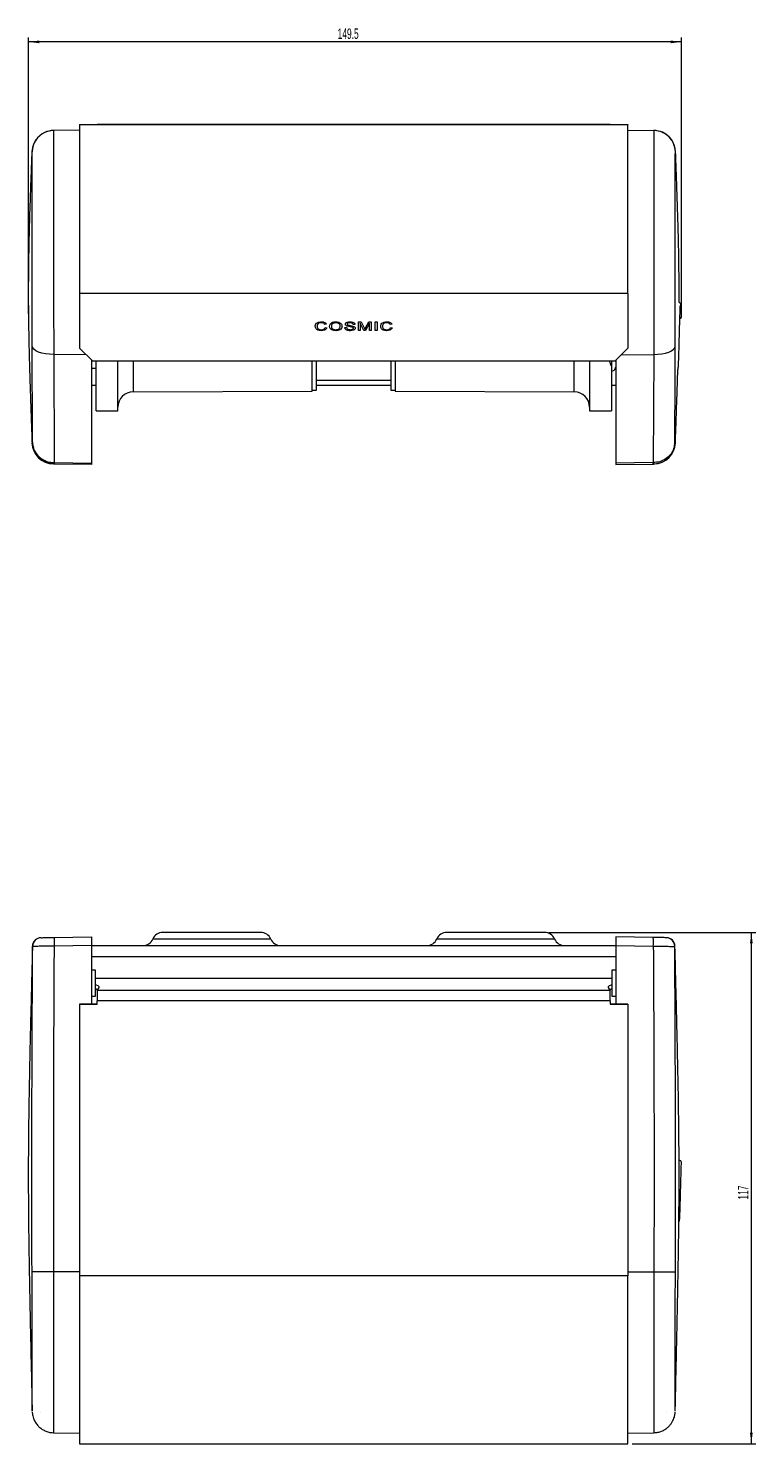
# Model space of a CAD drawing. Header units: millimetres. Extents: x 29 to 448, y -116 to 231.
# Tile 1 of 2: x 29 to 196, y -93 to 231. Entities that reach past the tile are written whole.
import ezdxf

# ---------------------------------------------------------------- set-up
doc = ezdxf.new("R2010")
doc.units = ezdxf.units.MM
doc.styles.add('SLDTEXTSTYLE0', font='TXT', dxfattribs={"width": 0.605})
doc.dimstyles.new('SLDDIMSTYLE0', dxfattribs={"dimtxt": 2.311487, "dimasz": 2.5, "dimexe": 0, "dimexo": 0.0625, "dimgap": 0.577872, "dimtad": 2, "dimdec": 1, "dimrnd": 1e-09, "dimzin": 12, "dimdsep": 46, "dimtxsty": 'SLDTEXTSTYLE0', "dimsah": 1, "dimcen": 0.09, "dimadec": 0, "dimazin": 0, "dimtfac": 1, "dimtdec": 1, "dimtofl": 0, "dimtmove": 0, "dimatfit": 3, "dimfxl": 1, "dimtolj": 1, "dimtzin": 12, "dimarcsym": 0})

# ---------------------------------------------------------------- blocks, each defined once
blk = doc.blocks.new('*D2')
at = {"color": 7, "linetype": 'Continuous', "lineweight": 0}
for p, q in [((29.01, 165.58), (29.01, 228.83)), ((178.51, 227.83), (29.01, 227.83)), ((178.51, 165.85), (178.51, 228.83))]:
    blk.add_line(p, q, dxfattribs=at)
for points in [[(29.01, 227.83), (31.51, 227.52), (31.51, 228.14)], [(178.51, 227.83), (176.01, 228.14), (176.01, 227.52)]]:
    blk.add_solid(points, dxfattribs=at)
at = {"color": 7, "linetype": 'Continuous', "lineweight": 0, "insert": (99.79, 230.9), "char_height": 2.381, "attachment_point": 1, "style": 'SLDTEXTSTYLE0'}
blk.add_mtext('149.5', dxfattribs=at)
blk = doc.blocks.new('*D3')
at = {"color": 7, "linetype": 'Continuous', "lineweight": 0}
for p, q in [((148.18, 24.09), (195.51, 24.09)), ((194.51, -92.87), (194.51, 24.09)), ((167.22, -92.87), (195.51, -92.87))]:
    blk.add_line(p, q, dxfattribs=at)
for points in [[(194.51, 24.09), (194.2, 21.59), (194.82, 21.59)], [(194.51, -92.87), (194.82, -90.37), (194.2, -90.37)]]:
    blk.add_solid(points, dxfattribs=at)
at = {"color": 7, "linetype": 'Continuous', "lineweight": 0, "insert": (191.44, -37.03), "char_height": 2.381, "attachment_point": 1, "rotation": 90, "style": 'SLDTEXTSTYLE0'}
blk.add_mtext('117', dxfattribs=at)

msp = doc.modelspace()

# ---------------------------------------------------------------- linework, layer by layer
at = {"color": 7, "linetype": 'Continuous', "lineweight": 15}
for p, q in [((40.72, 207.67), (34.73, 207.56)), ((40.72, 208.96), (44.72, 208.96)), ((40.72, 208.96), (40.72, 208.85)), ((166.22, 208.85), (40.72, 208.85)), ((40.72, 208.85), (40.72, 170.28)), ((44.72, 208.96), (44.72, 208.96)), ((162.22, 208.96), (44.72, 208.96)), ((162.22, 208.96), (162.22, 208.96)), ((162.22, 208.96), (166.22, 208.96)), ((166.22, 208.96), (166.22, 208.85)), ((166.22, 170.28), (166.22, 208.85)), ((166.22, 207.67), (172.21, 207.56)), ((166.22, 170.28), (40.72, 170.28)), ((40.72, 170.28), (40.72, 157.78)), ((166.22, 170.28), (166.22, 157.78)), ((95.09, 162.8), (95.09, 162.79)), ((96.07, 163.57), (96.07, 163.57)), ((97.27, 163.22), (96.86, 163.16)), ((97.27, 163.22), (96.86, 163.16)), ((96.86, 163.16), (96.86, 163.16)), ((96.93, 162.48), (97.34, 162.42)), ((98.36, 162.75), (98.36, 162.75)), ((99.38, 163.57), (99.38, 163.57)), ((100.39, 162.78), (100.39, 162.78)), ((101.46, 162.47), (101.87, 162.47)), ((101.97, 163.28), (101.97, 163.28)), ((102, 162.82), (102, 162.82)), ((102.63, 163.57), (102.63, 163.57)), ((103.08, 162.6), (103.08, 162.6)), ((103.74, 163.21), (103.33, 163.21)), ((103.33, 163.21), (103.33, 163.21)), ((103.74, 163.21), (103.33, 163.21)), ((103.41, 162.33), (103.41, 162.33)), ((104.56, 163.78), (105.19, 163.78)), ((104.56, 161.78), (104.56, 163.78)), ((104.97, 163.47), (104.97, 161.78)), ((105.8, 161.78), (104.97, 163.47)), ((105.8, 161.78), (104.97, 163.47)), ((104.97, 163.47), (104.97, 163.47)), ((105.19, 163.78), (105.89, 162.38)), ((106.19, 162.4), (106.93, 163.78)), ((107.07, 163.47), (106.19, 161.78)), ((107.07, 163.47), (106.19, 161.78)), ((106.93, 163.78), (107.48, 163.78)), ((107.07, 161.78), (107.07, 163.47)), ((107.07, 163.47), (107.07, 163.47)), ((107.48, 163.78), (107.48, 161.78)), ((108.42, 163.78), (108.83, 163.78)), ((108.42, 161.78), (108.42, 163.78)), ((108.83, 163.78), (108.83, 161.78)), ((110.06, 162.8), (110.06, 162.79)), ((111.04, 163.57), (111.04, 163.57)), ((112.24, 163.22), (111.83, 163.16)), ((112.24, 163.22), (111.83, 163.16)), ((111.83, 163.16), (111.83, 163.16)), ((111.91, 162.48), (112.32, 162.42)), ((96.09, 161.75), (96.09, 161.75)), ((99.38, 161.75), (99.38, 161.75)), ((102.72, 161.75), (102.72, 161.75)), ((104.97, 161.78), (104.56, 161.78)), ((104.97, 161.78), (104.56, 161.78)), ((106.19, 161.78), (105.8, 161.78)), ((105.8, 161.78), (105.8, 161.78)), ((106.19, 161.78), (105.8, 161.78)), ((106.19, 161.78), (106.19, 161.78)), ((107.48, 161.78), (107.07, 161.78)), ((107.48, 161.78), (107.07, 161.78)), ((108.83, 161.78), (108.42, 161.78)), ((108.83, 161.78), (108.42, 161.78)), ((111.07, 161.75), (111.07, 161.75)), ((34.78, 156.32), (34.87, 131.57)), ((43.72, 154.78), (40.72, 157.78)), ((166.22, 157.78), (163.22, 154.78)), ((172.16, 156.32), (172.07, 131.57)), ((43.47, 155.03), (43.47, 131.42)), ((43.47, 153.16), (44.47, 153.16)), ((163.22, 154.78), (43.72, 154.78)), ((44.47, 143.41), (44.47, 154.78)), ((49.47, 143.41), (49.47, 154.78)), ((93.97, 147.91), (93.97, 154.78)), ((94.97, 148.16), (94.97, 154.78)), ((111.97, 154.78), (111.97, 148.16)), ((112.97, 154.78), (112.97, 147.91)), ((157.47, 154.78), (157.47, 143.41)), ((162.47, 154.78), (162.47, 143.41)), ((163.47, 155.03), (163.47, 131.42)), ((43.47, 149.26), (44.47, 149.26)), ((94.97, 150.41), (111.97, 150.41)), ((94.97, 149.26), (111.97, 149.26)), ((162.47, 149.26), (163.47, 149.26)), ((52.96, 147.77), (93.97, 147.91)), ((93.97, 148.16), (94.97, 148.16)), ((111.97, 148.16), (112.97, 148.16)), ((112.97, 147.91), (153.98, 147.77)), ((44.47, 143.41), (49.47, 143.41)), ((157.47, 143.41), (162.47, 143.41)), ((29.83, 136.11), (29.85, 136.13)), ((177.12, 136.11), (177.11, 136.12)), ((34.87, 131.57), (43.47, 131.42)), ((34.87, 131.57), (34.87, 131.57)), ((43.47, 131.11), (34.87, 131.26)), ((43.47, 131.42), (43.47, 131.11)), ((172.07, 131.57), (163.47, 131.42)), ((163.47, 131.42), (163.47, 131.11)), ((163.47, 131.11), (172.07, 131.26)), ((172.07, 131.57), (172.07, 131.57)), ((34.87, 22.94), (43.47, 23.09)), ((43.47, 23.09), (43.47, 21.09)), ((82.18, 24.09), (59.76, 24.09)), ((147.18, 24.09), (124.76, 24.09)), ((172.07, 22.94), (163.47, 23.09)), ((163.47, 23.09), (163.47, 21.09)), ((43.47, 21.09), (34.87, 20.94)), ((43.47, 21.09), (43.47, 7.7)), ((43.47, 21.09), (163.47, 21.09)), ((163.47, 21.09), (172.07, 20.94)), ((163.47, 21.09), (163.47, 7.7)), ((43.47, 18.59), (163.47, 18.59)), ((44.37, 15.49), (43.47, 15.49)), ((44.37, 9.49), (44.37, 15.49)), ((44.37, 13.62), (162.57, 13.62)), ((163.47, 15.49), (162.57, 15.49)), ((162.57, 15.49), (162.57, 15.35)), ((162.57, 15.35), (162.57, 9.49)), ((44.72, 10.85), (44.72, 11.07)), ((44.72, 10.85), (162.22, 10.85)), ((44.72, 10.85), (44.72, 8.47)), ((162.22, 11.07), (162.22, 10.85)), ((162.22, 8.47), (162.22, 10.85)), ((40.72, 7.7), (40.72, -54.44)), ((40.72, 7.7), (44.72, 7.7)), ((40.72, 7.7), (40.72, 7.7)), ((44.72, 7.7), (40.72, 7.7)), ((43.47, 9.49), (44.37, 9.49)), ((162.22, 8.47), (44.72, 8.47)), ((44.72, 7.7), (44.72, 8.47)), ((162.22, 8.47), (162.22, 7.7)), ((162.22, 7.7), (166.22, 7.7)), ((166.22, 7.7), (162.22, 7.7)), ((162.57, 9.49), (163.47, 9.49)), ((166.22, 7.7), (166.22, -54.44)), ((166.22, 7.7), (166.22, 7.7)), ((166.22, -54.44), (40.72, -54.44)), ((40.72, -54.44), (40.72, -92.87)), ((166.22, -92.87), (166.22, -54.44)), ((31.87, -85.62), (31.87, -85.62)), ((175.08, -85.59), (175.07, -85.59)), ((34.77, -90.37), (40.72, -90.47)), ((166.22, -90.47), (172.17, -90.37)), ((40.72, -92.87), (166.22, -92.87))]:
    msp.add_line(p, q, dxfattribs=at)
at = {"color": 8, "linetype": 'Continuous', "lineweight": 15}
for p, q in [((42.23, 156.26), (34.78, 156.32)), ((164.71, 156.26), (172.16, 156.32)), ((52.96, 154.78), (52.96, 147.77)), ((153.98, 147.77), (153.98, 154.78)), ((29.85, 136.13), (29.94, 136.23)), ((177.11, 136.12), (177, 136.23)), ((29.96, 20.9), (29.93, 20.94)), ((84.47, 22.59), (57.47, 22.59)), ((149.47, 22.59), (122.47, 22.59)), ((176.98, 20.9), (177.02, 20.94)), ((40.72, -53.52), (34.73, -53.52)), ((166.22, -53.52), (172.21, -53.52))]:
    msp.add_line(p, q, dxfattribs=at)
at = {"color": 7, "linetype": 'Continuous', "lineweight": 15, "flags": 128}
for points in [[(34.78, 156.32), (33.83, 156.36), (32.92, 156.47), (32.08, 156.65), (31.34, 156.88), (30.73, 157.17), (30.27, 157.5), (29.98, 157.85), (29.87, 158.23)], [(172.16, 156.32), (173.11, 156.36), (174.02, 156.47), (174.86, 156.65), (175.6, 156.88), (176.21, 157.17), (176.67, 157.5), (176.96, 157.85), (177.07, 158.23)], [(44.72, 11.07), (45.05, 11.26), (45.21, 11.47), (45.18, 11.68), (44.96, 11.89), (44.57, 12.06), (44.37, 12.12)], [(44.72, 11.06), (44.57, 11.11), (44.37, 11.17)], [(162.57, 12.12), (162.38, 12.06), (161.98, 11.89), (161.76, 11.68), (161.73, 11.47), (161.89, 11.26), (162.22, 11.07)], [(162.57, 11.17), (162.38, 11.11), (162.22, 11.06)], [(34.73, -53.52), (33.79, -53.52), (32.88, -53.53), (32.04, -53.53), (31.31, -53.53), (30.7, -53.54), (30.24, -53.54), (29.94, -53.54), (29.82, -53.54)], [(172.21, -53.52), (173.15, -53.52), (174.06, -53.53), (174.9, -53.53), (175.63, -53.53), (176.24, -53.54), (176.7, -53.54), (177, -53.54), (177.12, -53.54)]]:
    msp.add_lwpolyline(points, dxfattribs=at)
at = {"color": 7, "linetype": 'Continuous', "lineweight": 15}
for centre, radius, start, end in [((34.79, 202.56), 5, 91.3873, 178.2116), ((34.82, 202.56), 5, 91.0004, 114.3176), ((172.12, 202.56), 5, 65.5798, 88.9996), ((172.15, 202.56), 5, 1.7353, 88.6127), ((178.14, 164.94), 0.376, 270.6705, 347.6394), ((52.97, 144.27), 3.5, 90.1931, 180), ((153.97, 144.27), 3.5, 0, 89.8069), ((34.81, 136.27), 5, 181.7888, 269.0011), ((172.13, 136.27), 5, 270.9989, 358.1866), ((40.3, 131.42), 5.43, 178.392, 181.608), ((40.29, 131.42), 5.42, 178.3907, 181.6093), ((166.65, 131.42), 5.43, 358.392, 1.608), ((166.65, 131.42), 5.42, 358.3907, 1.6093), ((31.92, 20.89), 2, 90.9976, 178.6373), ((31.96, 20.89), 2, 91, 179.6748), ((63.52, 21.94), 28.66, 178.001, 181.999), ((59.76, 21.59), 2.5, 90, 156.4218), ((82.18, 21.59), 2.5, 23.5782, 90), ((124.76, 21.59), 2.5, 90, 156.4218), ((147.18, 21.59), 2.5, 23.5782, 90), ((143.42, 21.94), 28.66, 358.001, 1.999), ((174.98, 20.89), 2, 0.3252, 89), ((175.02, 20.89), 2, 1.3339, 89.0024), ((55.18, 23.59), 2.5, 270, 336.4218), ((86.76, 23.59), 2.5, 203.5782, 270), ((120.18, 23.59), 2.5, 270, 336.4218), ((151.76, 23.59), 2.5, 203.5782, 270), ((178.05, -28.54), 0.462, 4.7327, 100.6467)]:
    msp.add_arc(centre, radius, start, end, dxfattribs=at)
at = {"color": 8, "linetype": 'Continuous', "lineweight": 15}
for centre, start, end in [((34.82, 202.56), 114.318, 178.2439), ((172.12, 202.56), 1.7561, 65.5793)]:
    msp.add_arc(centre, 5, start, end, dxfattribs=at)
at = {"color": 7, "linetype": 'Continuous', "lineweight": 15}
for points, knots in [([(34.73, 207.56), (34.74, 207.54), (34.74, 207.49), (34.75, 207.09), (34.75, 206.44), (34.76, 205.54), (34.76, 204.39), (34.76, 203.01), (34.76, 201.39), (34.77, 199.54), (34.77, 197.51), (34.77, 195.29), (34.77, 192.87), (34.77, 190.3), (34.77, 187.61), (34.77, 184.8), (34.77, 181.86), (34.77, 178.84), (34.77, 175.8), (34.77, 172.72), (34.77, 169.59), (34.77, 165.77), (34.78, 161.26), (34.78, 157.97), (34.78, 156.32)], [0, 0, 0, 0, 0.042151, 0.084301, 0.127676, 0.171052, 0.213202, 0.255353, 0.298727, 0.342102, 0.384257, 0.426411, 0.469791, 0.51317, 0.555326, 0.597481, 0.640861, 0.684241, 0.726397, 0.768553, 0.811933, 0.855314, 0.926917, 1, 1, 1, 1]), ([(172.21, 207.56), (172.2, 207.54), (172.2, 207.49), (172.19, 207.09), (172.19, 206.44), (172.18, 205.54), (172.18, 204.39), (172.18, 203.01), (172.18, 201.39), (172.18, 199.54), (172.17, 197.51), (172.17, 195.29), (172.17, 192.87), (172.17, 190.3), (172.17, 187.61), (172.17, 184.8), (172.17, 181.86), (172.17, 178.84), (172.17, 175.8), (172.17, 172.72), (172.17, 169.59), (172.17, 165.77), (172.16, 161.26), (172.16, 157.97), (172.16, 156.32)], [0, 0, 0, 0, 0.042151, 0.084301, 0.127676, 0.171052, 0.213202, 0.255353, 0.298727, 0.342102, 0.384257, 0.426411, 0.469791, 0.51317, 0.555326, 0.597481, 0.640861, 0.684241, 0.726397, 0.768553, 0.811933, 0.855314, 0.926917, 1, 1, 1, 1]), ([(29.79, 202.71), (29.78, 202.48), (29.76, 201.95), (29.71, 200.89), (29.66, 199.57), (29.61, 198.09), (29.54, 196.31), (29.47, 194.22), (29.38, 191.86), (29.3, 189.33), (29.22, 186.67), (29.14, 183.73), (29.07, 180.67), (29.02, 177.49), (28.98, 173.94), (28.96, 169.68), (29, 164.64), (29.09, 159.47), (29.21, 154.63), (29.33, 150.45), (29.43, 147.4), (29.51, 145.25), (29.56, 143.72), (29.61, 142.21), (29.66, 140.67), (29.72, 139.12), (29.77, 137.57), (29.8, 136.62), (29.82, 136.13)], [0, 0, 0, 0, 0.021702, 0.048344, 0.072967, 0.096514, 0.120062, 0.150631, 0.18381, 0.219149, 0.256686, 0.295554, 0.342822, 0.385404, 0.429321, 0.492082, 0.564083, 0.640797, 0.708809, 0.76724, 0.816094, 0.836991, 0.857606, 0.879936, 0.904981, 0.933456, 0.965852, 1, 1, 1, 1]), ([(29.87, 158.23), (29.87, 159.63), (29.87, 162.48), (29.86, 166.36), (29.86, 169.66), (29.86, 172.35), (29.86, 175.05), (29.86, 177.72), (29.86, 180.31), (29.86, 182.83), (29.86, 185.3), (29.86, 187.66), (29.86, 189.87), (29.86, 191.96), (29.86, 193.91), (29.85, 195.69), (29.85, 197.28), (29.85, 198.69), (29.85, 199.91), (29.85, 200.92), (29.84, 201.7), (29.84, 202.21), (29.84, 202.38), (29.83, 202.44)], [0, 0, 0, 0, 0.076286, 0.15415, 0.199079, 0.244009, 0.290244, 0.33648, 0.381402, 0.426325, 0.472552, 0.518779, 0.563702, 0.608624, 0.654849, 0.701073, 0.745998, 0.790924, 0.837148, 0.883373, 0.928278, 0.973183, 1, 1, 1, 1]), ([(177.07, 158.23), (177.07, 159.63), (177.07, 162.48), (177.08, 166.36), (177.08, 169.66), (177.08, 172.35), (177.08, 175.05), (177.08, 177.72), (177.08, 180.31), (177.08, 182.83), (177.08, 185.3), (177.08, 187.66), (177.08, 189.87), (177.08, 191.96), (177.08, 193.91), (177.09, 195.69), (177.09, 197.28), (177.09, 198.69), (177.09, 199.91), (177.1, 200.92), (177.1, 201.7), (177.1, 202.2), (177.11, 202.37), (177.11, 202.42)], [0, 0, 0, 0, 0.0764482, 0.1544785, 0.1995036, 0.2445286, 0.2908626, 0.3371967, 0.3822151, 0.4272337, 0.4735593, 0.519885, 0.5649031, 0.6099213, 0.6562442, 0.7025672, 0.7475881, 0.7926091, 0.8389321, 0.8852552, 0.9302559, 0.9752566, 1, 1, 1, 1]), ([(177.96, 168.26), (177.96, 168.68), (177.98, 170.29), (177.97, 172.99), (177.94, 176.2), (177.9, 179.01), (177.85, 181.44), (177.8, 183.8), (177.73, 186.38), (177.64, 189.33), (177.54, 192.37), (177.45, 194.97), (177.37, 197.02), (177.31, 198.61), (177.26, 200.05), (177.21, 201.28), (177.18, 202.18), (177.16, 202.57), (177.16, 202.71)], [0, 0, 0, 0, 0.034677, 0.134821, 0.225229, 0.303535, 0.36974, 0.428752, 0.500141, 0.585948, 0.676038, 0.754165, 0.804826, 0.848753, 0.888597, 0.929749, 0.975114, 1, 1, 1, 1]), ([(177.76, 153.04), (177.77, 153.12), (177.79, 153.29), (177.83, 153.91), (177.88, 154.93), (177.92, 156.33), (177.96, 157.61), (177.99, 158.67), (178.02, 159.82), (178.05, 161.24), (178.09, 162.74), (178.13, 164.04), (178.16, 165.14), (178.2, 166.21), (178.23, 167.09), (178.26, 167.6), (178.28, 167.54), (178.28, 167.52)], [0, 0, 0, 0, 0.058489, 0.113953, 0.212393, 0.292556, 0.357692, 0.407193, 0.443188, 0.517399, 0.60023, 0.651271, 0.71272, 0.783179, 0.862829, 0.953825, 1, 1, 1, 1]), ([(178.37, 167.69), (178.36, 167.76), (178.34, 167.89), (178.23, 168.09), (178.09, 168.22), (177.99, 168.25), (177.96, 168.26)], [0, 0, 0, 0, 0.25127, 0.473687, 0.830967, 1, 1, 1, 1]), ([(178.51, 164.86), (178.5, 165.23), (178.47, 165.98), (178.43, 166.84), (178.39, 167.49), (178.37, 167.69), (178.36, 167.79)], [0, 0, 0, 0, 0.247127, 0.4994051, 0.7519855, 1, 1, 1, 1]), ([(94.68, 162.79), (94.68, 162.87), (94.69, 163.04), (94.82, 163.34), (95.26, 163.73), (95.76, 163.78), (96.09, 163.8)], [0, 0, 0, 0, 0.125766, 0.251415, 0.50099, 1, 1, 1, 1]), ([(96.09, 161.75), (95.91, 161.76), (95.54, 161.77), (95.05, 161.98), (94.73, 162.36), (94.7, 162.65), (94.68, 162.79)], [0, 0, 0, 0, 0.281309, 0.560868, 0.780446, 1, 1, 1, 1]), ([(96.09, 161.75), (95.91, 161.76), (95.54, 161.77), (95.05, 161.98), (94.73, 162.36), (94.7, 162.65), (94.68, 162.79)], [0, 0, 0, 0, 0.281309, 0.560868, 0.780445, 1, 1, 1, 1]), ([(96.07, 163.57), (95.93, 163.57), (95.67, 163.55), (95.32, 163.4), (95.12, 163.11), (95.1, 162.9), (95.09, 162.79)], [0, 0, 0, 0, 0.281092, 0.560686, 0.779782, 1, 1, 1, 1]), ([(96.07, 163.57), (95.93, 163.57), (95.67, 163.55), (95.32, 163.4), (95.12, 163.11), (95.1, 162.9), (95.09, 162.8)], [0, 0, 0, 0, 0.281092, 0.560686, 0.779782, 1, 1, 1, 1]), ([(95.09, 162.79), (95.09, 162.71), (95.1, 162.53), (95.23, 162.28), (95.54, 162.03), (95.84, 162), (96.05, 161.98)], [0, 0, 0, 0, 0.187375, 0.3742953, 0.5610614, 1, 1, 1, 1]), ([(96.05, 161.98), (96.26, 162), (96.55, 162.03), (96.84, 162.26), (96.9, 162.41), (96.93, 162.48)], [0, 0, 0, 0, 0.558404, 0.779183, 1, 1, 1, 1]), ([(96.86, 163.16), (96.81, 163.24), (96.72, 163.39), (96.43, 163.55), (96.21, 163.57), (96.07, 163.57)], [0, 0, 0, 0, 0.279961, 0.559718, 1, 1, 1, 1]), ([(96.86, 163.16), (96.81, 163.24), (96.72, 163.39), (96.43, 163.55), (96.21, 163.57), (96.07, 163.57)], [0, 0, 0, 0, 0.279961, 0.559718, 1, 1, 1, 1]), ([(96.09, 163.8), (96.35, 163.78), (96.71, 163.75), (97.11, 163.49), (97.21, 163.31), (97.27, 163.22)], [0, 0, 0, 0, 0.559007, 0.779729, 1, 1, 1, 1]), ([(97.34, 162.42), (97.27, 162.29), (97.14, 162.05), (96.68, 161.8), (96.31, 161.77), (96.09, 161.75)], [0, 0, 0, 0, 0.279301, 0.559469, 1, 1, 1, 1]), ([(97.34, 162.42), (97.27, 162.29), (97.14, 162.05), (96.68, 161.8), (96.31, 161.77), (96.09, 161.75)], [0, 0, 0, 0, 0.2793011, 0.5594694, 1, 1, 1, 1]), ([(97.95, 162.75), (97.97, 162.92), (98.02, 163.26), (98.41, 163.6), (98.88, 163.78), (99.21, 163.8), (99.38, 163.8)], [0, 0, 0, 0, 0.248863, 0.497996, 0.748703, 1, 1, 1, 1]), ([(99.38, 161.75), (99.05, 161.78), (98.56, 161.83), (98.12, 162.22), (97.97, 162.51), (97.96, 162.67), (97.95, 162.75)], [0, 0, 0, 0, 0.498738, 0.748637, 0.874366, 1, 1, 1, 1]), ([(99.38, 161.75), (99.05, 161.78), (98.56, 161.83), (98.12, 162.22), (97.97, 162.51), (97.96, 162.67), (97.95, 162.75)], [0, 0, 0, 0, 0.498738, 0.748637, 0.874366, 1, 1, 1, 1]), ([(99.38, 163.57), (99.24, 163.56), (98.97, 163.54), (98.6, 163.38), (98.38, 163.08), (98.37, 162.86), (98.36, 162.75)], [0, 0, 0, 0, 0.280876, 0.560957, 0.779708, 1, 1, 1, 1]), ([(99.38, 163.57), (99.24, 163.56), (98.97, 163.54), (98.6, 163.38), (98.38, 163.08), (98.37, 162.86), (98.36, 162.75)], [0, 0, 0, 0, 0.280876, 0.560957, 0.779708, 1, 1, 1, 1]), ([(98.36, 162.75), (98.37, 162.66), (98.39, 162.48), (98.54, 162.26), (98.86, 162.03), (99.16, 162), (99.37, 161.98)], [0, 0, 0, 0, 0.186983, 0.37369, 0.561061, 1, 1, 1, 1]), ([(99.37, 161.98), (99.51, 161.99), (99.78, 162.01), (100.13, 162.18), (100.36, 162.46), (100.38, 162.67), (100.39, 162.78)], [0, 0, 0, 0, 0.280864, 0.560753, 0.780082, 1, 1, 1, 1]), ([(99.38, 163.8), (99.71, 163.77), (100.21, 163.72), (100.65, 163.32), (100.78, 163.02), (100.79, 162.86), (100.8, 162.78)], [0, 0, 0, 0, 0.498758, 0.748488, 0.874207, 1, 1, 1, 1]), ([(100.39, 162.78), (100.38, 162.87), (100.37, 163.05), (100.22, 163.28), (99.9, 163.52), (99.59, 163.55), (99.38, 163.57)], [0, 0, 0, 0, 0.187113, 0.373968, 0.561124, 1, 1, 1, 1]), ([(100.39, 162.78), (100.38, 162.87), (100.37, 163.05), (100.22, 163.28), (99.9, 163.52), (99.59, 163.55), (99.38, 163.57)], [0, 0, 0, 0, 0.1871132, 0.3739681, 0.561124, 1, 1, 1, 1]), ([(100.8, 162.78), (100.79, 162.69), (100.78, 162.53), (100.64, 162.23), (100.21, 161.83), (99.71, 161.78), (99.38, 161.75)], [0, 0, 0, 0, 0.125705, 0.251379, 0.501087, 1, 1, 1, 1]), ([(100.8, 162.78), (100.79, 162.69), (100.78, 162.53), (100.64, 162.23), (100.21, 161.83), (99.71, 161.78), (99.38, 161.75)], [0, 0, 0, 0, 0.125705, 0.251379, 0.501087, 1, 1, 1, 1]), ([(102.72, 161.75), (102.45, 161.76), (102.04, 161.78), (101.64, 162.04), (101.49, 162.27), (101.47, 162.4), (101.46, 162.47)], [0, 0, 0, 0, 0.500124, 0.749551, 0.874836, 1, 1, 1, 1]), ([(102.72, 161.75), (102.45, 161.76), (102.04, 161.78), (101.64, 162.04), (101.49, 162.27), (101.47, 162.4), (101.46, 162.47)], [0, 0, 0, 0, 0.500124, 0.749551, 0.874836, 1, 1, 1, 1]), ([(101.56, 163.26), (101.57, 163.31), (101.59, 163.42), (101.73, 163.59), (102.07, 163.78), (102.4, 163.79), (102.62, 163.8)], [0, 0, 0, 0, 0.12465, 0.249858, 0.499348, 1, 1, 1, 1]), ([(102, 162.82), (101.89, 162.87), (101.72, 162.93), (101.58, 163.11), (101.57, 163.21), (101.56, 163.26)], [0, 0, 0, 0, 0.5598034, 0.7802081, 1, 1, 1, 1]), ([(102, 162.82), (101.89, 162.87), (101.72, 162.93), (101.58, 163.11), (101.57, 163.21), (101.56, 163.26)], [0, 0, 0, 0, 0.559804, 0.780209, 1, 1, 1, 1]), ([(101.87, 162.47), (101.9, 162.37), (101.96, 162.18), (102.3, 162.01), (102.55, 161.99), (102.71, 161.98)], [0, 0, 0, 0, 0.278385, 0.558234, 1, 1, 1, 1]), ([(102.63, 163.57), (102.5, 163.57), (102.3, 163.57), (102.09, 163.47), (101.99, 163.37), (101.98, 163.31), (101.97, 163.28)], [0, 0, 0, 0, 0.5010131, 0.7507022, 0.8757057, 1, 1, 1, 1]), ([(102.63, 163.57), (102.5, 163.57), (102.3, 163.57), (102.09, 163.47), (101.99, 163.37), (101.98, 163.31), (101.97, 163.28)], [0, 0, 0, 0, 0.501013, 0.750702, 0.875706, 1, 1, 1, 1]), ([(101.97, 163.28), (101.97, 163.25), (101.98, 163.21), (102.02, 163.15), (102.06, 163.12), (102.08, 163.1)], [0, 0, 0, 0, 0.28014, 0.560324, 1, 1, 1, 1]), ([(103.08, 162.6), (102.96, 162.63), (102.76, 162.67), (102.47, 162.72), (102.23, 162.76), (102.08, 162.8), (102, 162.82)], [0, 0, 0, 0, 0.33998, 0.560023, 0.780055, 1, 1, 1, 1]), ([(103.08, 162.6), (102.96, 162.63), (102.76, 162.67), (102.47, 162.72), (102.23, 162.76), (102.08, 162.8), (102, 162.82)], [0, 0, 0, 0, 0.33998, 0.560023, 0.780055, 1, 1, 1, 1]), ([(102.08, 163.1), (102.19, 163.06), (102.42, 162.99), (102.83, 162.94), (103.12, 162.87), (103.3, 162.83)], [0, 0, 0, 0, 0.2793188, 0.5596633, 1, 1, 1, 1]), ([(102.62, 163.8), (102.85, 163.79), (103.2, 163.78), (103.57, 163.58), (103.71, 163.39), (103.73, 163.27), (103.74, 163.21)], [0, 0, 0, 0, 0.500459, 0.749882, 0.875062, 1, 1, 1, 1]), ([(103.33, 163.21), (103.32, 163.25), (103.31, 163.32), (103.22, 163.44), (102.99, 163.56), (102.78, 163.57), (102.63, 163.57)], [0, 0, 0, 0, 0.125292, 0.250475, 0.49966, 1, 1, 1, 1]), ([(103.33, 163.21), (103.32, 163.25), (103.31, 163.32), (103.22, 163.44), (102.99, 163.56), (102.78, 163.57), (102.63, 163.57)], [0, 0, 0, 0, 0.12529, 0.250475, 0.49966, 1, 1, 1, 1]), ([(102.71, 161.98), (102.85, 161.99), (103.07, 162), (103.29, 162.12), (103.39, 162.23), (103.4, 162.3), (103.41, 162.33)], [0, 0, 0, 0, 0.500522, 0.750258, 0.875477, 1, 1, 1, 1]), ([(103.82, 162.35), (103.81, 162.29), (103.79, 162.18), (103.65, 161.99), (103.3, 161.79), (102.95, 161.77), (102.72, 161.75)], [0, 0, 0, 0, 0.124729, 0.250007, 0.49976, 1, 1, 1, 1]), ([(103.82, 162.35), (103.81, 162.29), (103.79, 162.18), (103.65, 161.99), (103.3, 161.79), (102.95, 161.77), (102.72, 161.75)], [0, 0, 0, 0, 0.124729, 0.250007, 0.49976, 1, 1, 1, 1]), ([(103.41, 162.33), (103.4, 162.38), (103.38, 162.46), (103.25, 162.55), (103.14, 162.58), (103.08, 162.6)], [0, 0, 0, 0, 0.277543, 0.557658, 1, 1, 1, 1]), ([(103.41, 162.33), (103.4, 162.38), (103.38, 162.46), (103.25, 162.55), (103.14, 162.58), (103.08, 162.6)], [0, 0, 0, 0, 0.277545, 0.557658, 1, 1, 1, 1]), ([(103.3, 162.83), (103.44, 162.78), (103.63, 162.72), (103.8, 162.51), (103.81, 162.4), (103.82, 162.35)], [0, 0, 0, 0, 0.559833, 0.780217, 1, 1, 1, 1]), ([(105.89, 162.38), (105.92, 162.32), (105.97, 162.22), (106.01, 162.13), (106.03, 162.08)], [0, 0, 0, 0, 0.56, 1, 1, 1, 1]), ([(106.03, 162.08), (106.06, 162.14), (106.12, 162.25), (106.17, 162.35), (106.19, 162.4)], [0, 0, 0, 0, 0.559994, 1, 1, 1, 1]), ([(109.65, 162.79), (109.66, 162.87), (109.67, 163.04), (109.8, 163.34), (110.24, 163.73), (110.73, 163.78), (111.06, 163.8)], [0, 0, 0, 0, 0.125766, 0.251415, 0.500991, 1, 1, 1, 1]), ([(111.07, 161.75), (110.88, 161.76), (110.51, 161.77), (110.02, 161.98), (109.71, 162.36), (109.67, 162.65), (109.65, 162.79)], [0, 0, 0, 0, 0.281309, 0.560868, 0.780446, 1, 1, 1, 1]), ([(111.07, 161.75), (110.88, 161.76), (110.51, 161.77), (110.02, 161.98), (109.71, 162.36), (109.67, 162.65), (109.65, 162.79)], [0, 0, 0, 0, 0.281309, 0.560868, 0.780446, 1, 1, 1, 1]), ([(111.04, 163.57), (110.91, 163.57), (110.65, 163.55), (110.3, 163.4), (110.09, 163.11), (110.07, 162.9), (110.06, 162.79)], [0, 0, 0, 0, 0.281092, 0.560686, 0.779782, 1, 1, 1, 1]), ([(111.04, 163.57), (110.91, 163.57), (110.65, 163.55), (110.3, 163.4), (110.09, 163.11), (110.07, 162.9), (110.06, 162.8)], [0, 0, 0, 0, 0.281092, 0.560686, 0.779782, 1, 1, 1, 1]), ([(110.06, 162.79), (110.07, 162.71), (110.08, 162.53), (110.2, 162.28), (110.51, 162.03), (110.81, 162), (111.03, 161.98)], [0, 0, 0, 0, 0.187375, 0.374295, 0.561061, 1, 1, 1, 1]), ([(111.03, 161.98), (111.23, 162), (111.52, 162.03), (111.81, 162.26), (111.87, 162.41), (111.91, 162.48)], [0, 0, 0, 0, 0.558404, 0.779182, 1, 1, 1, 1]), ([(111.83, 163.16), (111.78, 163.24), (111.69, 163.39), (111.41, 163.55), (111.18, 163.57), (111.04, 163.57)], [0, 0, 0, 0, 0.279961, 0.559717, 1, 1, 1, 1]), ([(111.83, 163.16), (111.78, 163.24), (111.69, 163.39), (111.41, 163.55), (111.18, 163.57), (111.04, 163.57)], [0, 0, 0, 0, 0.2799607, 0.5597174, 1, 1, 1, 1]), ([(111.06, 163.8), (111.32, 163.78), (111.69, 163.75), (112.09, 163.49), (112.19, 163.31), (112.24, 163.22)], [0, 0, 0, 0, 0.559007, 0.779728, 1, 1, 1, 1]), ([(112.32, 162.42), (112.25, 162.29), (112.11, 162.05), (111.65, 161.8), (111.29, 161.77), (111.07, 161.75)], [0, 0, 0, 0, 0.279301, 0.559469, 1, 1, 1, 1]), ([(112.32, 162.42), (112.25, 162.29), (112.11, 162.05), (111.65, 161.8), (111.29, 161.77), (111.07, 161.75)], [0, 0, 0, 0, 0.279301, 0.559469, 1, 1, 1, 1]), ([(29.94, 136.23), (29.93, 139.29), (29.89, 146.62), (29.88, 153.95), (29.87, 158.23)], [0, 0, 0, 0, 0.417907, 1, 1, 1, 1]), ([(177, 136.23), (177.01, 139.29), (177.05, 146.62), (177.06, 153.95), (177.07, 158.23)], [0, 0, 0, 0, 0.417907, 1, 1, 1, 1]), ([(162.57, 153.52), (162.57, 153.52), (162.59, 153.53), (162.49, 153.64), (162.3, 154.03), (162.15, 154.53), (162.07, 154.78)], [0, 0, 0, 0, 0.0001507, 0.2928791, 0.6358603, 1, 1, 1, 1]), ([(162.47, 152.54), (162.51, 152.53), (162.67, 152.49), (162.93, 152.61), (163.23, 152.87), (163.39, 153.17), (163.47, 153.32)], [0, 0, 0, 0, 0.081404, 0.374876, 0.698942, 1, 1, 1, 1]), ([(177.12, 136.12), (177.13, 136.29), (177.15, 136.76), (177.18, 137.88), (177.24, 139.39), (177.29, 141.07), (177.36, 142.97), (177.45, 145.57), (177.56, 148.88), (177.64, 151.48), (177.68, 152.82)], [0, 0, 0, 0, 0.044589, 0.122277, 0.208614, 0.306788, 0.418047, 0.542396, 0.764253, 1, 1, 1, 1]), ([(177.66, 152.81), (177.68, 152.83), (177.75, 152.92), (177.76, 153.04), (177.77, 153.14)], [0, 0, 0, 0, 0.217801, 1, 1, 1, 1]), ([(29.94, 136.23), (29.94, 136.22), (29.94, 136.2), (29.94, 136.09), (29.98, 135.54), (30.21, 134.54), (30.95, 133.32), (32.06, 132.36), (33.39, 131.71), (34.37, 131.62), (34.87, 131.57)], [0, 0, 0, 0, 0.001755, 0.010971, 0.048455, 0.24436, 0.459495, 0.646091, 0.822224, 1, 1, 1, 1]), ([(34.87, 131.26), (34.37, 131.32), (33.39, 131.42), (32.06, 132.11), (30.95, 133.13), (30.21, 134.43), (29.98, 135.5), (29.94, 136.08), (29.94, 136.2), (29.94, 136.22), (29.94, 136.23)], [0, 0, 0, 0, 0.177776, 0.353909, 0.540506, 0.755641, 0.95154, 0.989029, 0.998245, 1, 1, 1, 1]), ([(177, 136.23), (177, 136.22), (177, 136.2), (177, 136.09), (176.97, 135.54), (176.73, 134.54), (175.99, 133.32), (174.88, 132.36), (173.56, 131.71), (172.57, 131.62), (172.07, 131.57)], [0, 0, 0, 0, 0.001755, 0.010971, 0.048455, 0.24436, 0.459495, 0.646091, 0.822224, 1, 1, 1, 1]), ([(172.07, 131.26), (172.57, 131.32), (173.56, 131.42), (174.88, 132.11), (175.99, 133.13), (176.73, 134.43), (176.97, 135.5), (177, 136.08), (177, 136.2), (177, 136.22), (177, 136.23)], [0, 0, 0, 0, 0.177776, 0.353909, 0.540506, 0.755641, 0.95154, 0.989029, 0.998245, 1, 1, 1, 1]), ([(34.87, 131.26), (34.86, 131.26), (34.78, 131.27), (34.76, 131.27), (34.74, 131.27)], [0, 0, 0, 0, 0.066739, 1, 1, 1, 1]), ([(172.07, 131.26), (172.08, 131.26), (172.16, 131.27), (172.18, 131.27), (172.21, 131.27)], [0, 0, 0, 0, 0.066739, 1, 1, 1, 1]), ([(31.92, 22.89), (31.94, 22.89), (31.97, 22.89), (32.31, 22.9), (32.97, 22.91), (33.86, 22.93), (34.54, 22.94), (34.87, 22.94)], [0, 0, 0, 0, 0.130207, 0.347599, 0.565048, 0.782524, 1, 1, 1, 1]), ([(175.02, 22.89), (175, 22.89), (174.97, 22.89), (174.63, 22.9), (173.97, 22.91), (173.08, 22.93), (172.41, 22.94), (172.07, 22.94)], [0, 0, 0, 0, 0.130207, 0.347599, 0.565048, 0.782524, 1, 1, 1, 1]), ([(29.92, 20.94), (29.92, 20.79), (29.91, 20.46), (29.89, 19.75), (29.87, 18.89), (29.84, 17.82), (29.81, 16.6), (29.78, 15.21), (29.73, 13.5), (29.68, 11.4), (29.62, 8.96), (29.56, 6.42), (29.49, 3.84), (29.43, 1.28), (29.35, -2.39), (29.25, -7.04), (29.14, -12.5), (29.06, -17.8), (29, -23.24), (28.96, -29.12), (28.97, -35.25), (29.01, -41.39), (29.07, -46.43), (29.13, -50.4), (29.19, -53.44), (29.24, -56.7), (29.32, -60.4), (29.4, -64.65), (29.5, -69.45), (29.62, -74.8), (29.74, -80.19), (29.82, -83.8), (29.86, -85.45)], [0, 0, 0, 0, 0.0115044, 0.0269771, 0.0421725, 0.0565773, 0.0705917, 0.0846498, 0.0991818, 0.1195131, 0.1420248, 0.1655994, 0.1890349, 0.2123362, 0.2355079, 0.2891086, 0.3389251, 0.3844114, 0.4334787, 0.4871249, 0.5445371, 0.6005701, 0.6543464, 0.6818397, 0.7087156, 0.737103, 0.7707215, 0.8096422, 0.8530308, 0.901537, 0.9551615, 1, 1, 1, 1]), ([(29.82, -53.54), (29.8, -38.05), (29.77, -13.24), (29.91, 11.57), (29.96, 20.9)], [0, 0, 0, 0, 0.624022, 1, 1, 1, 1]), ([(34.87, 20.94), (34.31, 20.94), (33.19, 20.93), (31.7, 20.92), (30.6, 20.91), (30.04, 20.9), (29.98, 20.9), (29.96, 20.9)], [0, 0, 0, 0, 0.217458, 0.434925, 0.652376, 0.869783, 1, 1, 1, 1]), ([(34.87, 20.94), (34.82, 11.6), (34.68, -13.23), (34.71, -38.05), (34.73, -53.52)], [0, 0, 0, 0, 0.37665, 1, 1, 1, 1]), ([(172.07, 20.94), (172.63, 20.94), (173.75, 20.93), (175.24, 20.92), (176.34, 20.91), (176.91, 20.9), (176.96, 20.9), (176.98, 20.9)], [0, 0, 0, 0, 0.217458, 0.434925, 0.652376, 0.869783, 1, 1, 1, 1]), ([(172.07, 20.94), (172.12, 11.6), (172.26, -13.23), (172.23, -38.05), (172.21, -53.52)], [0, 0, 0, 0, 0.37665, 1, 1, 1, 1]), ([(177.12, -53.54), (177.14, -38.05), (177.17, -13.24), (177.03, 11.57), (176.98, 20.9)], [0, 0, 0, 0, 0.624022, 1, 1, 1, 1]), ([(177.02, 20.94), (177.02, 20.94), (177.02, 20.94), (177.02, 20.94), (177.01, 20.94)], [0, 0, 0, 0, 0.331296, 1, 1, 1, 1]), ([(177.08, -85.45), (177.12, -83.64), (177.21, -79.73), (177.34, -73.94), (177.46, -68.29), (177.57, -63.3), (177.65, -58.97), (177.73, -54.65), (177.81, -50.07), (177.89, -44.96), (177.94, -39.54), (177.98, -33.84), (177.97, -28.07), (177.93, -22.58), (177.87, -17.49), (177.79, -11.83), (177.66, -5.26), (177.52, 0.61), (177.42, 4.95), (177.36, 7.57), (177.3, 9.93), (177.25, 11.98), (177.2, 13.67), (177.16, 15.21), (177.13, 16.6), (177.1, 17.82), (177.07, 18.89), (177.05, 19.75), (177.03, 20.46), (177.02, 20.79), (177.02, 20.94)], [0, 0, 0, 0, 0.0493098, 0.1065548, 0.1578313, 0.2031403, 0.2424834, 0.2758633, 0.3209226, 0.3671935, 0.4151997, 0.4685809, 0.5223868, 0.5723495, 0.6182422, 0.6610621, 0.7265583, 0.7971392, 0.8209723, 0.8449473, 0.8688341, 0.8854241, 0.9008201, 0.9153518, 0.9294097, 0.9434238, 0.9578283, 0.9730234, 0.9884958, 1, 1, 1, 1]), ([(178.06, -41.78), (178.07, -41.66), (178.1, -41.43), (178.14, -40.7), (178.18, -39.84), (178.22, -38.72), (178.25, -37.41), (178.29, -36), (178.33, -34.59), (178.36, -33.23), (178.4, -31.88), (178.43, -30.7), (178.47, -29.5), (178.5, -28.85), (178.51, -28.5)], [0, 0, 0, 0, 0.09626, 0.1850221, 0.2642124, 0.3328211, 0.4432007, 0.5187473, 0.5857855, 0.6866654, 0.7509941, 0.8254321, 0.9090541, 1, 1, 1, 1]), ([(177.91, -42.09), (177.95, -42.04), (178.04, -41.93), (178.06, -41.78), (178.07, -41.68)], [0, 0, 0, 0, 0.381081, 1, 1, 1, 1]), ([(29.86, -85.45), (29.86, -85.45), (29.86, -85.45), (29.86, -85.22), (29.86, -84.75), (29.86, -84.05), (29.86, -83.14), (29.86, -82.01), (29.86, -80.67), (29.86, -79.15), (29.86, -77.46), (29.86, -75.58), (29.85, -73.54), (29.85, -71.37), (29.85, -69.08), (29.85, -66.66), (29.85, -64.15), (29.84, -61.58), (29.84, -58.96), (29.83, -56.27), (29.83, -54.45), (29.82, -53.54)], [0, 0, 0, 0, 0.0221163, 0.0771491, 0.1321819, 0.185652, 0.2391223, 0.2941451, 0.3491679, 0.4026377, 0.4561076, 0.5111271, 0.5661467, 0.6196198, 0.673093, 0.7281126, 0.7831324, 0.8365815, 0.8900306, 0.9450154, 1, 1, 1, 1]), ([(177.08, -85.45), (177.08, -85.45), (177.08, -85.45), (177.08, -85.22), (177.08, -84.75), (177.08, -84.05), (177.08, -83.14), (177.08, -82.01), (177.08, -80.67), (177.08, -79.15), (177.08, -77.46), (177.08, -75.58), (177.09, -73.54), (177.09, -71.37), (177.09, -69.08), (177.09, -66.66), (177.1, -64.15), (177.1, -61.58), (177.1, -58.96), (177.11, -56.27), (177.12, -54.45), (177.12, -53.54)], [0, 0, 0, 0, 0.02212, 0.077152, 0.132185, 0.185655, 0.239125, 0.294148, 0.34917, 0.40264, 0.456109, 0.511129, 0.566148, 0.619621, 0.673094, 0.728114, 0.783133, 0.836582, 0.890031, 0.945016, 1, 1, 1, 1]), ([(29.87, -85.67), (29.88, -85.77), (29.9, -86.04), (29.99, -86.53), (30.18, -87.16), (30.51, -87.88), (31.01, -88.6), (31.64, -89.22), (32.36, -89.73), (33.2, -90.11), (34.02, -90.33), (34.55, -90.34), (34.77, -90.35)], [0, 0, 0, 0, 0.039056, 0.116878, 0.194117, 0.307029, 0.433857, 0.543151, 0.662516, 0.786032, 0.911737, 1, 1, 1, 1]), ([(172.17, -90.34), (172.4, -90.34), (172.94, -90.33), (173.76, -90.1), (174.56, -89.74), (175.24, -89.27), (175.8, -88.74), (176.24, -88.17), (176.57, -87.6), (176.8, -87.05), (176.95, -86.55), (177.03, -86.14), (177.06, -85.84), (177.07, -85.71), (177.07, -85.67)], [0, 0, 0, 0, 0.092471, 0.218333, 0.335696, 0.445676, 0.548642, 0.6445, 0.732769, 0.812586, 0.882652, 0.941075, 0.984308, 1, 1, 1, 1])]:
    msp.add_open_spline(points, degree=3, knots=knots, dxfattribs=at)
at = {"color": 8, "linetype": 'Continuous', "lineweight": 15}
for points, knots in [([(29.83, 202.44), (29.83, 202.49), (29.83, 202.68), (29.83, 202.7), (29.82, 202.71)], [0, 0, 0, 0, 0.295517, 1, 1, 1, 1]), ([(177.11, 202.42), (177.11, 202.48), (177.11, 202.68), (177.12, 202.7), (177.12, 202.71)], [0, 0, 0, 0, 0.317646, 1, 1, 1, 1]), ([(34.73, -53.52), (34.74, -54.54), (34.74, -56.58), (34.75, -59.65), (34.75, -62.71), (34.76, -65.7), (34.76, -68.58), (34.76, -71.35), (34.76, -74.02), (34.77, -76.54), (34.77, -78.87), (34.77, -81.03), (34.77, -83.02), (34.77, -84.78), (34.77, -86.31), (34.77, -87.62), (34.77, -88.69), (34.77, -89.51), (34.77, -90.05), (34.77, -90.34), (34.77, -90.34), (34.77, -90.34)], [0, 0, 0, 0, 0.052892, 0.105783, 0.160212, 0.21464, 0.267532, 0.320423, 0.374851, 0.429279, 0.482176, 0.535073, 0.589507, 0.64394, 0.696838, 0.749735, 0.80417, 0.858604, 0.911503, 0.964401, 1, 1, 1, 1]), ([(172.21, -53.52), (172.2, -54.9), (172.2, -57.66), (172.19, -61.75), (172.18, -65.74), (172.18, -69.57), (172.18, -73.2), (172.18, -76.59), (172.17, -79.67), (172.17, -82.43), (172.17, -84.83), (172.17, -86.82), (172.17, -88.4), (172.17, -89.54), (172.17, -90.24), (172.17, -90.32), (172.17, -90.36)], [0, 0, 0, 0, 0.071472, 0.143172, 0.214644, 0.286115, 0.357815, 0.429286, 0.500765, 0.572472, 0.643951, 0.715431, 0.787139, 0.858618, 0.930099, 1, 1, 1, 1])]:
    msp.add_open_spline(points, degree=3, knots=knots, dxfattribs=at)

# ---------------------------------------------------------------- dimensions: what is measured, and where the dimension line sits
at = {"color": 7, "linetype": 'Continuous', "lineweight": 0}
dim = msp.add_linear_dim(base=(29.01, 227.83), p1=(178.51, 164.85), p2=(29.01, 164.58), dimstyle='SLDDIMSTYLE0', dxfattribs=at)
dim.commit()
dim.dimension.update_dxf_attribs({"geometry": '*D2', "text_midpoint": (103.76, 227.83), "dimtype": 160})
dim = msp.add_linear_dim(base=(194.51, 24.09), p1=(166.22, -92.87), p2=(147.18, 24.09), angle=90, dimstyle='SLDDIMSTYLE0', dxfattribs=at)
dim.commit()
dim.dimension.update_dxf_attribs({"geometry": '*D3', "text_midpoint": (194.51, -34.39), "dimtype": 160})

doc.saveas('drawing.dxf')
